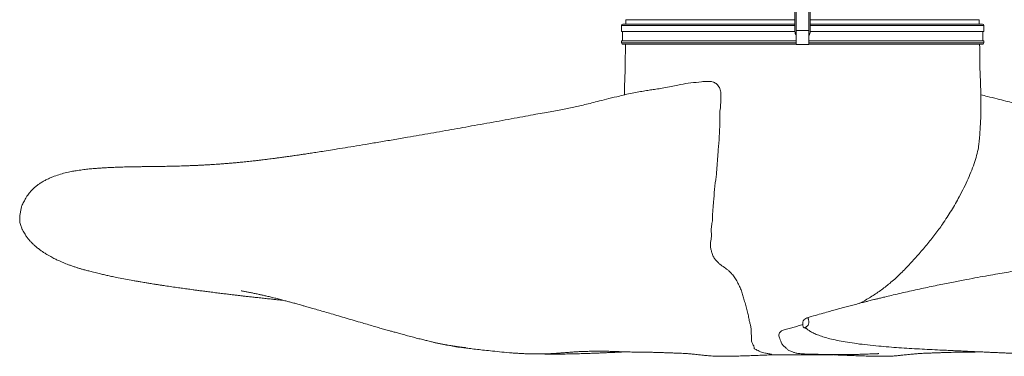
# Model space of a CAD drawing. Header units: millimetres. Extents: x 41 to 1277, y 11 to 1435.
# Tile 1 of 6: x 41 to 818, y 11 to 277. Entities that reach past the tile are written whole.
import ezdxf

# ---------------------------------------------------------------- set-up
doc = ezdxf.new("R2010")
doc.units = ezdxf.units.MM

msp = doc.modelspace()

# ---------------------------------------------------------------- linework, layer by layer
at = {"color": 7, "linetype": 'Continuous', "lineweight": 15}
for p, q in [((652.59, 320.6), (652.59, 267.68)), ((664.59, 267.68), (664.59, 320.6)), ((653.59, 287.68), (653.59, 268.25)), ((663.59, 287.68), (663.59, 268.25)), ((515.59, 272.38), (515.59, 267.68)), ((652.59, 272.38), (515.59, 272.38)), ((652.59, 273.38), (516.59, 273.38)), ((519.09, 276.88), (519.09, 273.38)), ((652.59, 276.88), (519.09, 276.88)), ((798.09, 276.88), (664.59, 276.88)), ((800.59, 273.38), (664.59, 273.38)), ((801.59, 272.38), (664.59, 272.38)), ((798.09, 273.38), (798.09, 276.88)), ((801.59, 267.68), (801.59, 272.38)), ((652.59, 267.68), (515.59, 267.68)), ((516.39, 267.68), (516.39, 260.18)), ((663.59, 268.25), (653.59, 268.25)), ((653.59, 268.25), (653.59, 257.24)), ((663.59, 268.25), (663.59, 257.24)), ((801.59, 267.68), (664.59, 267.68)), ((800.79, 260.18), (800.79, 267.68)), ((515.59, 260.18), (515.59, 258.68)), ((653.59, 260.18), (515.59, 260.18)), ((653.59, 258.68), (515.59, 258.68)), ((653.59, 257.52), (516.15, 257.52)), ((663.59, 257.24), (653.59, 257.24)), ((801.59, 260.18), (663.59, 260.18)), ((801.59, 258.68), (663.59, 258.68)), ((801.03, 257.52), (663.59, 257.52)), ((801.59, 258.68), (801.59, 260.18)), ((659.67, 40.06), (661.92, 41.65)), ((662.58, 35.4), (660.32, 33.8)), ((672.09, 12.52), (645.1, 12.52))]:
    msp.add_line(p, q, dxfattribs=at)
for centre, radius, start, end in [((516.59, 272.38), 1, 90, 180), ((800.59, 272.38), 1, 0, 90), ((658.59, 267.68), 6, 180, 213.55731), ((658.59, 267.68), 6, 326.44269, 0), ((499.66, 250.3), 18, 23.64618, 27.74466), ((817.52, 250.3), 18, 152.25534, 156.35382)]:
    msp.add_arc(centre, radius, start, end, dxfattribs=at)
for points, knots in [([(518.89, 257.52), (518.81, 256.24), (518.67, 253.7), (518.69, 249.82), (518.59, 245.94), (518.57, 242.06), (518.57, 238.38), (518.53, 235.07), (518.26, 232.12), (518.22, 229.37), (518.07, 225.71), (517.98, 221.78), (517.93, 218.76), (517.92, 217.57)], [0, 0, 0, 0, 0.095704, 0.191542, 0.290534, 0.387354, 0.482653, 0.566922, 0.635612, 0.704655, 0.773253, 0.91054, 1, 1, 1, 1]), ([(797.76, 178.74), (797.82, 179.2), (798.37, 183.37), (798.79, 191.53), (799.59, 203.28), (799.32, 213.14), (799.23, 220.87), (799.08, 226.17), (798.95, 231.28), (798.65, 235.74), (798.6, 239.75), (798.62, 243.31), (798.58, 246.89), (798.49, 250.46), (798.51, 254.01), (798.37, 256.35), (798.3, 257.52)], [0, 0, 0, 0, 0.017601, 0.159992, 0.310768, 0.465382, 0.534842, 0.604812, 0.667063, 0.729346, 0.775017, 0.819405, 0.864943, 0.911027, 0.955421, 1, 1, 1, 1]), ([(560.14, 225.27), (560.91, 225.44), (564.1, 226.17), (570.3, 226.94), (577.3, 227.84), (582.5, 228.29), (585.59, 228.19), (588.02, 227.86), (590.49, 226.54), (592.63, 224.16), (593.8, 221.33), (594.16, 218.77), (594.1, 215.59), (594.01, 211.33), (593.67, 206.89), (593.22, 203.36), (593.29, 200.67), (593.38, 198), (593.17, 192.65), (593, 184.65), (592.12, 175.27), (591.42, 167.1), (591.08, 160.05), (590.24, 152), (588.97, 143.02), (588.5, 134.74), (587.9, 128.42), (587.52, 123.94), (587.57, 119.4), (587, 115.54), (586.47, 112.21), (586.54, 109.22), (586.72, 106.23), (586.4, 103.38), (585.8, 100.72), (585.71, 97.93), (586.44, 95.13), (586.99, 92.82), (587.62, 90.89), (588.59, 89.07), (590.11, 87.06), (591.99, 85.05), (593.97, 83.39), (596.5, 81.71), (599.02, 80.03), (601.25, 77.96), (603.14, 75.85), (605.31, 73.27), (607.22, 69.9), (608.84, 66.39), (610.48, 62.84), (611.51, 59.21), (612.62, 55.36), (613.83, 51.37), (614.85, 47.21), (615.9, 43.18), (616.41, 39.74), (617.23, 36.76), (617.89, 34.25), (618.15, 31.52), (618.06, 28.71), (618.42, 25.7), (618.26, 23.56), (618.6, 21.94), (619.29, 20.72), (620.16, 19.53), (620.33, 18.52), (620.23, 17.76), (621.03, 16.95), (622.82, 16.18), (624.27, 15.48), (625.42, 14.83), (627.11, 14.28), (628.83, 13.86), (630.6, 13.6), (631.73, 13.39), (632.42, 13.2), (633.03, 13.04), (633.53, 12.94), (633.96, 12.88), (633.9, 12.84), (634.2, 12.77), (634.25, 12.66), (633.44, 12.59), (633.61, 12.5), (633.91, 12.53), (633.41, 12.5), (633.01, 12.52), (632.85, 12.52)], [0, 0, 0, 0, 0.009892, 0.041075, 0.072261, 0.088391, 0.096625, 0.104834, 0.113603, 0.124271, 0.134805, 0.140953, 0.147271, 0.16312, 0.179005, 0.186974, 0.194928, 0.202912, 0.210908, 0.242725, 0.274521, 0.295981, 0.317448, 0.33888, 0.370588, 0.40236, 0.416661, 0.430957, 0.445336, 0.459633, 0.469285, 0.479007, 0.488735, 0.49836, 0.508057, 0.517585, 0.526401, 0.535272, 0.540175, 0.545218, 0.553732, 0.562495, 0.56974, 0.577078, 0.590321, 0.597227, 0.604147, 0.615544, 0.627292, 0.639584, 0.651891, 0.664577, 0.677308, 0.692716, 0.708175, 0.723982, 0.739843, 0.751124, 0.762402, 0.773612, 0.791066, 0.808523, 0.82602, 0.834842, 0.843689, 0.852426, 0.861332, 0.871445, 0.877656, 0.884431, 0.893524, 0.900305, 0.907235, 0.916389, 0.920919, 0.925558, 0.929765, 0.933948, 0.936809, 0.937759, 0.939476, 0.942828, 0.946185, 0.959584, 0.973148, 0.98338, 0.993566, 1, 1, 1, 1]), ([(560.13, 225.33), (558.4, 224.96), (554.75, 224.19), (549.36, 223.14), (544.24, 222.3), (539.62, 221.59), (535.15, 220.91), (530.41, 220.14), (525.26, 219.18), (519.72, 218), (513.15, 216.48), (505.99, 214.7), (498.72, 212.85), (492.39, 211.24), (486.81, 209.88), (481.65, 208.68), (476.64, 207.59), (471.6, 206.57), (466.28, 205.56), (460.65, 204.55), (454.45, 203.43), (447.51, 202.16), (439.55, 200.7), (430.74, 199.09), (421.37, 197.38), (411.71, 195.63), (399.03, 193.34), (383.41, 190.55), (365.02, 187.3), (348.96, 184.51), (335.35, 182.18), (324.31, 180.31), (313.89, 178.57), (304.28, 176.99), (295.54, 175.56), (287.87, 174.33), (281.29, 173.28), (275.77, 172.42), (271.07, 171.69), (267.08, 171.08), (263.66, 170.56), (260.72, 170.13), (258.61, 169.82), (257.05, 169.6), (255.73, 169.41), (253.95, 169.15), (251.32, 168.78), (248.16, 168.35), (244.78, 167.9), (241.81, 167.51), (239.18, 167.17), (236.66, 166.85), (234.14, 166.54), (231.51, 166.23), (228.79, 165.91), (226.22, 165.61), (223.75, 165.34), (221.43, 165.09), (219.02, 164.83), (216.69, 164.6), (214.14, 164.34), (211.42, 164.09), (208.26, 163.8), (204.98, 163.52), (201.66, 163.25), (198.53, 163.02), (195.63, 162.81), (192.8, 162.63), (189.81, 162.45), (186.71, 162.27), (183.45, 162.1), (180.29, 161.95), (177.26, 161.82), (173.22, 161.66), (168.21, 161.49), (162.42, 161.34), (156.95, 161.22), (151.61, 161.13), (147.14, 161.07), (143.4, 161.02), (140.34, 160.98), (137.17, 160.94), (134.05, 160.9), (131.41, 160.85), (129.33, 160.82), (127.74, 160.79), (126.11, 160.75), (124.22, 160.71), (121.9, 160.64), (119.37, 160.56), (116.95, 160.48), (115, 160.4), (113.5, 160.34), (112.19, 160.28), (110.77, 160.21), (109.12, 160.13), (106.84, 160), (104.15, 159.83), (101.26, 159.61), (98, 159.35), (94.47, 159.01), (90.09, 158.49), (84.79, 157.73), (81.52, 157.15), (76.61, 156.08), (71.66, 154.73), (67.47, 153.27), (63.96, 151.79), (61.26, 150.49), (58.66, 149.07), (56.33, 147.66), (54.33, 146.15), (52.61, 144.77), (51.01, 143.33), (49.52, 141.78), (48.13, 140.14), (46.91, 138.53), (45.63, 136.56), (44.25, 133.94), (42.56, 131.21), (41.68, 128.28), (41.29, 125.56), (40.72, 122.57), (40.48, 119.29), (40.85, 115.82), (41.9, 113.02), (42.84, 110.92), (43.83, 109.17), (44.95, 107.23), (46.33, 105.23), (47.86, 103.29), (49.61, 101.4), (51.48, 99.52), (53.2, 97.98), (54.7, 96.75), (55.88, 95.8), (56.96, 94.98), (57.98, 94.27), (58.96, 93.62), (60, 92.95), (61.36, 92.1), (63.05, 91.08), (64.97, 89.99), (66.77, 89.03), (68.37, 88.22), (69.68, 87.59), (71.14, 86.91), (72.92, 86.12), (75.13, 85.17), (77.11, 84.37), (79.29, 83.53), (81.68, 82.67), (84.13, 81.84), (86.52, 81.07), (88.8, 80.38), (91.29, 79.65), (94.14, 78.87), (97.68, 77.96), (102.48, 76.78), (106.01, 75.95), (109.44, 75.17), (113.1, 74.38), (117.48, 73.47), (122.64, 72.47), (127.21, 71.62), (130.93, 70.96), (133.52, 70.5), (136.08, 70.06), (138.34, 69.68), (140.17, 69.38), (141.81, 69.11), (143.46, 68.84), (145.39, 68.53), (147.63, 68.17), (150.12, 67.78), (152.73, 67.38), (156.28, 66.84), (160.63, 66.19), (165.64, 65.46), (169.61, 64.9), (172.62, 64.48), (174.96, 64.16), (177.51, 63.82), (180.46, 63.42), (183.84, 62.97), (187.67, 62.47), (191.88, 61.94), (196.23, 61.39), (200.49, 60.86), (204.44, 60.38), (208.05, 59.95), (211.33, 59.57), (214.29, 59.22), (217.18, 58.89), (220.25, 58.54), (223.74, 58.14), (227.66, 57.71), (231.82, 57.25), (235.44, 56.86), (238.28, 56.56), (240.31, 56.34), (242.06, 56.16), (243.67, 55.99), (245.47, 55.8), (247.31, 55.61), (248.63, 55.48), (249.15, 55.42)], [0, 0, 0, 0, 0.003886, 0.008206, 0.012036, 0.015247, 0.018458, 0.021923, 0.025758, 0.02993, 0.034332, 0.040537, 0.046095, 0.050765, 0.054872, 0.058704, 0.062421, 0.066167, 0.070105, 0.074522, 0.079056, 0.084408, 0.090649, 0.097706, 0.105198, 0.11294, 0.120886, 0.135852, 0.151148, 0.166577, 0.176372, 0.185991, 0.195156, 0.203691, 0.211539, 0.218678, 0.224614, 0.229753, 0.234181, 0.237974, 0.241275, 0.244172, 0.2467, 0.247616, 0.248917, 0.250767, 0.253161, 0.257179, 0.260838, 0.264056, 0.26688, 0.269495, 0.272514, 0.275454, 0.278726, 0.282429, 0.285179, 0.28827, 0.291544, 0.29483, 0.297817, 0.302182, 0.306494, 0.311492, 0.316545, 0.321435, 0.325919, 0.330373, 0.335328, 0.340691, 0.345809, 0.350771, 0.355647, 0.36044, 0.37062, 0.380903, 0.391015, 0.400501, 0.409749, 0.414942, 0.420311, 0.425907, 0.431658, 0.436883, 0.439928, 0.442685, 0.445237, 0.448414, 0.452432, 0.45728, 0.461775, 0.465391, 0.468031, 0.470282, 0.473031, 0.476284, 0.480021, 0.486735, 0.492734, 0.498169, 0.507434, 0.516966, 0.526615, 0.536147, 0.546584, 0.556273, 0.565077, 0.569732, 0.574531, 0.579454, 0.583799, 0.587247, 0.590368, 0.593442, 0.596974, 0.600442, 0.603842, 0.607506, 0.611733, 0.616514, 0.619717, 0.623136, 0.626722, 0.630508, 0.634382, 0.638969, 0.643373, 0.647846, 0.652461, 0.659671, 0.667144, 0.674168, 0.680526, 0.686228, 0.689144, 0.691909, 0.694627, 0.697307, 0.699951, 0.702875, 0.706416, 0.711324, 0.716626, 0.72143, 0.725716, 0.729507, 0.733066, 0.737086, 0.741115, 0.745734, 0.75074, 0.756861, 0.7629, 0.768674, 0.774131, 0.779711, 0.785846, 0.791945, 0.798254, 0.804368, 0.810451, 0.816921, 0.824223, 0.834487, 0.844383, 0.848323, 0.852315, 0.856295, 0.859662, 0.862024, 0.863918, 0.866177, 0.868941, 0.872211, 0.875978, 0.879846, 0.883588, 0.891236, 0.898264, 0.904399, 0.907565, 0.910549, 0.91397, 0.917892, 0.922405, 0.927429, 0.932958, 0.938753, 0.944114, 0.948997, 0.953407, 0.957329, 0.960794, 0.963937, 0.967459, 0.971461, 0.975934, 0.980863, 0.985516, 0.988087, 0.990345, 0.992291, 0.993929, 0.995688, 0.998281, 1, 1, 1, 1]), ([(1057.83, 54.4), (1058.67, 54.49), (1060.95, 54.71), (1064.39, 55.05), (1067.91, 55.41), (1070.61, 55.69), (1072.56, 55.89), (1074.08, 56.05), (1075.54, 56.2), (1077.2, 56.38), (1079.1, 56.58), (1081.94, 56.88), (1085.71, 57.29), (1090.14, 57.77), (1094.27, 58.24), (1097.89, 58.65), (1101.12, 59.02), (1104.25, 59.38), (1107.47, 59.75), (1110.94, 60.17), (1114.65, 60.61), (1118.67, 61.11), (1122.92, 61.64), (1127.16, 62.17), (1131.38, 62.72), (1135.36, 63.24), (1139.02, 63.73), (1142.15, 64.15), (1145.01, 64.55), (1148.27, 65), (1152.25, 65.56), (1156.93, 66.25), (1161.08, 66.86), (1164.57, 67.4), (1167.27, 67.81), (1169.82, 68.22), (1172.1, 68.58), (1174.04, 68.89), (1175.73, 69.17), (1177.39, 69.44), (1179.12, 69.73), (1181.15, 70.07), (1183.35, 70.45), (1185.57, 70.84), (1187.7, 71.21), (1190.25, 71.67), (1193.15, 72.21), (1196.56, 72.86), (1199.97, 73.53), (1203.26, 74.21), (1206.34, 74.86), (1209.29, 75.52), (1212.05, 76.15), (1215.21, 76.9), (1219.28, 77.91), (1222.57, 78.75), (1225.24, 79.47), (1227.79, 80.2), (1230.12, 80.9), (1232.68, 81.71), (1235.3, 82.6), (1237.79, 83.5), (1240, 84.34), (1241.91, 85.12), (1244.03, 86.01), (1245.89, 86.84), (1247.47, 87.58), (1248.97, 88.3), (1250.84, 89.25), (1252.97, 90.41), (1255.14, 91.67), (1257, 92.83), (1258.46, 93.77), (1259.87, 94.71), (1261.36, 95.83), (1263.26, 97.38), (1265.23, 99.08), (1267.24, 101.04), (1269.12, 103.06), (1270.75, 105.08), (1272.19, 107.16), (1273.35, 109.16), (1274.34, 110.91), (1275.28, 113), (1276.32, 115.8), (1276.71, 119.26), (1276.47, 122.54), (1275.9, 125.52), (1275.51, 128.25), (1274.64, 131.19), (1272.94, 133.93), (1271.57, 136.54), (1270.28, 138.51), (1269.06, 140.13), (1267.67, 141.77), (1266.21, 143.29), (1264.68, 144.68), (1263.1, 145.96), (1261.26, 147.38), (1259.13, 148.71), (1256.73, 150.08), (1254.17, 151.35), (1251.58, 152.5), (1248.96, 153.52), (1246.47, 154.39), (1244.05, 155.12), (1241.42, 155.84), (1238.2, 156.6), (1235.18, 157.24), (1232.58, 157.69), (1228.79, 158.25), (1224.95, 158.75), (1221.81, 159.09), (1218.9, 159.37), (1216.15, 159.6), (1213.53, 159.79), (1210.65, 159.98), (1207.76, 160.14), (1205.17, 160.27), (1202.59, 160.39), (1199.44, 160.51), (1196.25, 160.62), (1193.58, 160.69), (1191.86, 160.73), (1190.39, 160.77), (1189.06, 160.79), (1187.7, 160.82), (1185.91, 160.85), (1183.64, 160.89), (1180.92, 160.93), (1177.24, 160.98), (1172.75, 161.03), (1167.5, 161.11), (1162.26, 161.19), (1156.89, 161.29), (1151.3, 161.43), (1146.27, 161.58), (1142.02, 161.74), (1138.58, 161.88), (1134.98, 162.04), (1131.18, 162.23), (1127.61, 162.43), (1124.25, 162.64), (1121.1, 162.84), (1117.92, 163.07), (1114.44, 163.34), (1111.41, 163.59), (1109.01, 163.79), (1107.4, 163.94), (1105.9, 164.07), (1104.38, 164.22), (1102.36, 164.41), (1099.71, 164.67), (1096.56, 165), (1093.45, 165.33), (1090.62, 165.65), (1088.08, 165.94), (1085.65, 166.23), (1083.15, 166.53), (1080.46, 166.86), (1077.52, 167.23), (1074.59, 167.61), (1071.66, 168), (1068.77, 168.38), (1065.8, 168.79), (1063.11, 169.17), (1061.06, 169.46), (1059.04, 169.75), (1056.64, 170.1), (1053.48, 170.57), (1049.8, 171.12), (1045.51, 171.78), (1040.41, 172.57), (1034.35, 173.53), (1027.28, 174.65), (1019.4, 175.93), (1010.8, 177.33), (1001.57, 178.86), (991.65, 180.52), (981.2, 182.29), (968.28, 184.5), (953.01, 187.15), (935.45, 190.25), (917.98, 193.37), (903.42, 196), (891.87, 198.1), (883.42, 199.64), (875.52, 201.08), (868.4, 202.39), (862.15, 203.53), (856.34, 204.59), (850.84, 205.57), (845.45, 206.59), (840.35, 207.63), (835.31, 208.73), (830.13, 209.94), (824.67, 211.27), (818.65, 212.81), (811.88, 214.53), (805.32, 216.18), (801.01, 217.16), (799.27, 217.56)], [0, 0, 0, 0, 0.0027638, 0.0075122, 0.0114317, 0.014506, 0.0165711, 0.0180407, 0.019657, 0.0215381, 0.0236862, 0.0261036, 0.0312423, 0.0366013, 0.0414141, 0.0456688, 0.0493556, 0.0528767, 0.056923, 0.0611085, 0.0657546, 0.0708663, 0.0764486, 0.082231, 0.0875521, 0.0932801, 0.0982818, 0.1025496, 0.1062178, 0.1102065, 0.1161721, 0.1228914, 0.13014, 0.1341009, 0.1382006, 0.1421449, 0.1455344, 0.148367, 0.1506432, 0.1526868, 0.1551095, 0.1580989, 0.1615564, 0.1650283, 0.1684581, 0.1718458, 0.1778205, 0.1839267, 0.1902131, 0.1965211, 0.2022523, 0.2074634, 0.2126515, 0.217886, 0.2232544, 0.2289169, 0.2347308, 0.2401, 0.2460634, 0.2523471, 0.2589623, 0.2656971, 0.270623, 0.2752123, 0.2792306, 0.2831744, 0.2872799, 0.2916832, 0.2967495, 0.3025128, 0.3089017, 0.3142008, 0.3182955, 0.3220548, 0.3259005, 0.3298731, 0.3358658, 0.342604, 0.3500987, 0.3581775, 0.3660017, 0.3707092, 0.3752735, 0.3797683, 0.3844487, 0.3884031, 0.39227, 0.3959339, 0.3994254, 0.4026981, 0.4075818, 0.4118993, 0.4156414, 0.4191087, 0.422646, 0.426249, 0.4291987, 0.432191, 0.4353979, 0.4393941, 0.4440956, 0.4487584, 0.4532718, 0.45807, 0.4627006, 0.467342, 0.4726043, 0.4783176, 0.4862661, 0.4937259, 0.5012911, 0.5088551, 0.5162907, 0.5235434, 0.5286319, 0.5341818, 0.5403472, 0.5467489, 0.5518529, 0.5558713, 0.5619962, 0.5695015, 0.5731463, 0.5761839, 0.5786071, 0.5808381, 0.5832742, 0.5859205, 0.5905145, 0.5956027, 0.6006601, 0.6103844, 0.6197526, 0.6291916, 0.639184, 0.6496068, 0.6599208, 0.6655093, 0.6712126, 0.6770576, 0.6830714, 0.6893482, 0.6951894, 0.700008, 0.7050858, 0.7105609, 0.7162661, 0.7188748, 0.7212663, 0.7234362, 0.725464, 0.727943, 0.7321897, 0.7367161, 0.7409861, 0.744689, 0.7478515, 0.7507175, 0.7537482, 0.7567938, 0.7600999, 0.7637808, 0.7666286, 0.7698111, 0.7732863, 0.7762592, 0.7784343, 0.779809, 0.7825812, 0.7858095, 0.7893887, 0.7935432, 0.7984401, 0.8041651, 0.8108326, 0.8183223, 0.826045, 0.8343831, 0.8432768, 0.8525563, 0.8619807, 0.8770084, 0.8919221, 0.9065471, 0.9206893, 0.9278326, 0.9347264, 0.9411444, 0.9468153, 0.9517278, 0.9559445, 0.9605079, 0.9645733, 0.9684452, 0.9722907, 0.9761912, 0.9803892, 0.9848673, 0.9901172, 0.9960061, 1, 1, 1, 1]), ([(703.3, 53.08), (703.65, 53.25), (706.75, 54.74), (712.39, 58.05), (720.09, 63.14), (727.79, 69.03), (735.32, 75.85), (742.7, 83.45), (749.79, 91.29), (756.67, 99.23), (763.21, 107.39), (769.74, 116.48), (776.16, 126.4), (781.76, 136), (786.04, 144.39), (789.33, 151.46), (792.26, 158.37), (794.68, 165.07), (796.45, 171.43), (797.54, 175.98), (797.67, 178.28), (797.7, 178.75)], [0, 0, 0, 0, 0.006191, 0.055049, 0.10503, 0.155006, 0.212337, 0.26975, 0.327106, 0.386192, 0.445313, 0.50432, 0.581494, 0.658655, 0.71171, 0.764828, 0.817885, 0.873109, 0.928337, 0.985456, 1, 1, 1, 1]), ([(1169.71, 140), (1169.71, 140), (1169.73, 140.01), (1169.67, 139.99), (1169.17, 139.87), (1168.34, 139.66), (1167.25, 139.4), (1165.8, 139.06), (1163.93, 138.62), (1161.52, 138.08), (1159.44, 137.63), (1157.73, 137.26), (1156.71, 137.04), (1156.29, 136.95), (1156.12, 136.91), (1155.24, 136.73), (1153.88, 136.46), (1152.49, 136.17), (1151.27, 135.93), (1149.89, 135.66), (1148.2, 135.33), (1145.97, 134.89), (1143.29, 134.38), (1140.29, 133.8), (1136.99, 133.18), (1133.41, 132.51), (1129.49, 131.79), (1125.41, 131.04), (1121.34, 130.29), (1117.36, 129.57), (1113.49, 128.88), (1109.74, 128.2), (1106.12, 127.56), (1102.72, 126.95), (1099.62, 126.4), (1096.89, 125.92), (1094.51, 125.5), (1092.27, 125.1), (1089.95, 124.69), (1086.92, 124.15), (1083.07, 123.47), (1078.23, 122.62), (1072.9, 121.67), (1066.83, 120.59), (1060, 119.38), (1052.38, 118.02), (1044.13, 116.53), (1035.26, 114.92), (1025.75, 113.18), (1015.77, 111.34), (1005.41, 109.42), (994.92, 107.48), (984.38, 105.53), (973.91, 103.6), (960.94, 101.23), (945.47, 98.44), (927.47, 95.27), (909.8, 92.26), (892.49, 89.41), (876.69, 86.88), (862.47, 84.61), (849.95, 82.6), (838, 80.65), (827.94, 78.97), (819.57, 77.55), (812.48, 76.32), (804.91, 74.99), (796.68, 73.5), (787.54, 71.8), (777.4, 69.86), (766.1, 67.61), (756.11, 65.52), (747.77, 63.72), (741.37, 62.3), (735, 60.85), (728.99, 59.45), (724.09, 58.28), (720.28, 57.36), (717.43, 56.66), (715, 56.06), (712.86, 55.52), (710.62, 54.96), (707.87, 54.26), (704.36, 53.36), (700.35, 52.31), (696.13, 51.2), (692.01, 50.1), (688.05, 49.02), (684.06, 47.93), (679.66, 46.71), (674.53, 45.27), (668.56, 43.58), (664.33, 42.38), (662.09, 41.74)], [0, 0, 0, 0, 0.001088, 0.00933, 0.016896, 0.025622, 0.03483, 0.043574, 0.058024, 0.070992, 0.082529, 0.09263, 0.097786, 0.103265, 0.109144, 0.115671, 0.122888, 0.12936, 0.13428, 0.138252, 0.145462, 0.153939, 0.163523, 0.174185, 0.184606, 0.195867, 0.207951, 0.220131, 0.231779, 0.242896, 0.253485, 0.26355, 0.273095, 0.282081, 0.290062, 0.296933, 0.302709, 0.307969, 0.313552, 0.31946, 0.329387, 0.340182, 0.35202, 0.364866, 0.379826, 0.395863, 0.412899, 0.430848, 0.449703, 0.469514, 0.489134, 0.509069, 0.528471, 0.547388, 0.565845, 0.597706, 0.628251, 0.657567, 0.685719, 0.712703, 0.733076, 0.752254, 0.770198, 0.786887, 0.796734, 0.806635, 0.817327, 0.828791, 0.841, 0.854828, 0.869761, 0.885769, 0.893676, 0.90181, 0.910137, 0.917789, 0.924378, 0.928434, 0.931963, 0.934969, 0.937454, 0.939881, 0.94323, 0.947566, 0.952783, 0.957998, 0.963095, 0.967965, 0.972611, 0.977823, 0.984208, 0.991657, 1, 1, 1, 1]), ([(215.49, 62.99), (215.49, 62.99), (215.49, 62.99), (215.7, 62.95), (216.41, 62.82), (218.07, 62.52), (220.58, 62.04), (223.47, 61.47), (226.44, 60.86), (229.32, 60.24), (232, 59.64), (234.9, 58.98), (238.19, 58.22), (241.87, 57.33), (245.5, 56.39), (248.98, 55.47), (252.11, 54.64), (254.7, 53.94), (256.75, 53.38), (258.47, 52.9), (260.26, 52.39), (262.43, 51.78), (265.11, 51.03), (268.32, 50.16), (272.17, 49.05), (276.37, 47.81), (281.4, 46.39), (286.73, 44.84), (292.33, 43.14), (298.35, 41.4), (304.65, 39.57), (310.56, 37.81), (315.97, 36.24), (320.57, 34.88), (324.78, 33.66), (328.59, 32.58), (332.24, 31.57), (335.61, 30.65), (338.88, 29.76), (342.65, 28.68), (346.95, 27.55), (351.37, 26.36), (355.63, 25.25), (359.35, 24.35), (362.44, 23.64), (364.65, 23.08), (366.51, 22.58), (367.62, 22.3), (368.8, 22.01), (369.99, 21.75), (371.29, 21.47), (372.54, 21.21), (373.8, 20.95), (374.92, 20.74), (375.85, 20.54), (376.77, 20.39), (377.52, 20.27), (378.24, 20.16), (379.4, 19.98), (380.9, 19.76), (382.53, 19.5), (383.76, 19.31), (384.95, 19.12), (386.04, 18.95), (387.14, 18.79), (388.26, 18.64), (389.38, 18.51), (390.47, 18.38), (391.3, 18.29), (391.91, 18.21), (392.19, 18.18), (392.36, 18.16), (392.41, 18.15), (392.44, 18.15), (392.46, 18.15), (392.47, 18.15), (392.49, 18.14), (392.5, 18.14), (392.51, 18.14), (392.54, 18.14), (392.55, 18.14), (392.55, 18.14), (392.55, 18.14)], [0, 0, 0, 0, 0.011154, 0.024888, 0.043141, 0.064646, 0.090085, 0.116829, 0.143077, 0.168824, 0.190087, 0.211369, 0.232849, 0.254597, 0.276406, 0.296746, 0.314209, 0.32873, 0.339221, 0.347323, 0.356067, 0.367246, 0.380881, 0.396983, 0.415569, 0.438204, 0.458595, 0.479106, 0.501923, 0.526311, 0.550699, 0.574899, 0.593554, 0.610927, 0.626747, 0.641351, 0.65496, 0.664569, 0.675656, 0.688422, 0.703524, 0.719816, 0.734083, 0.747478, 0.75797, 0.765616, 0.770059, 0.776809, 0.784178, 0.793582, 0.805063, 0.818397, 0.830193, 0.839388, 0.84571, 0.850227, 0.854651, 0.859156, 0.863745, 0.877957, 0.893102, 0.909162, 0.921492, 0.933735, 0.94589, 0.957957, 0.969935, 0.981825, 0.991864, 0.995778, 0.998002, 0.998304, 0.998512, 0.998588, 0.998653, 0.998684, 0.998716, 0.998788, 0.998877, 0.998986, 0.999456, 1, 1, 1, 1]), ([(660.32, 33.8), (660.18, 33.74), (659.91, 33.62), (659.49, 33.9), (659.13, 34.49), (658.87, 35.37), (658.74, 36.42), (658.74, 37.53), (658.89, 38.57), (659.16, 39.43), (659.44, 39.88), (659.62, 40.03), (659.67, 40.06)], [0, 0, 0, 0, 0.105358, 0.212678, 0.320149, 0.427594, 0.534888, 0.642118, 0.749581, 0.856748, 0.964218, 1, 1, 1, 1]), ([(662.12, 41.69), (662.22, 41.72), (662.48, 41.81), (662.89, 41.4), (663.26, 40.56), (663.49, 39.4), (663.52, 38.1), (663.36, 36.88), (663.03, 35.87), (662.73, 35.55), (662.58, 35.4)], [0, 0, 0, 0, 0.077812, 0.209548, 0.341288, 0.473032, 0.604773, 0.736515, 0.868255, 1, 1, 1, 1]), ([(663.66, 13.04), (663.07, 13.05), (661.19, 13.1), (658.92, 13.29), (656.54, 13.48), (654.84, 13.65), (653.49, 13.89), (652.2, 14.2), (651.13, 14.61), (649.97, 15.1), (648.42, 15.63), (647.18, 16.27), (646.43, 17), (645.66, 17.84), (644.62, 18.73), (643.07, 19.95), (641.95, 21.48), (641.34, 23.35), (640.61, 25.08), (639.95, 26.74), (639.9, 28.34), (640.28, 29.94), (641.35, 30.99), (642.11, 31.44), (642.29, 31.54)], [0, 0, 0, 0, 0.033434, 0.10599, 0.142767, 0.179361, 0.21585, 0.252476, 0.290094, 0.327611, 0.368857, 0.409748, 0.453187, 0.496639, 0.537715, 0.578863, 0.661052, 0.724632, 0.78842, 0.835751, 0.884209, 0.938911, 0.985512, 1, 1, 1, 1]), ([(642.29, 31.54), (642.88, 31.77), (644.06, 32.23), (646.62, 33.01), (649.99, 33.82), (654.06, 34.9), (656.91, 35.88), (658.54, 36.32), (658.77, 36.39)], [0, 0, 0, 0, 0.120292, 0.242755, 0.481347, 0.720273, 0.961629, 1, 1, 1, 1]), ([(659.89, 33.7), (660.36, 33.6), (661.17, 33.43), (661.78, 33.27), (662.01, 33.21), (661.76, 33.34), (661.5, 33.49), (661.12, 33.68), (661.22, 33.48), (662.12, 32.72), (663.47, 31.71), (665.58, 30.41), (668.63, 28.93), (672.3, 27.49), (676.65, 26.12), (681.64, 24.81), (687.43, 23.56), (694.13, 22.36), (701.63, 21.26), (709.9, 20.25), (720.9, 19.14), (734.64, 18.06), (750.86, 17.08), (763.46, 16.46), (772.29, 16.05), (777.49, 15.81), (782.58, 15.58), (787.5, 15.35), (792.07, 15.14), (796.14, 14.95), (799.38, 14.8), (801.89, 14.68), (803.78, 14.6), (805.41, 14.52), (806.78, 14.46), (807.94, 14.41), (809.12, 14.36), (810.6, 14.29), (812.56, 14.21), (815.03, 14.1), (817.92, 13.98), (821.09, 13.85), (824.7, 13.72), (828.65, 13.58), (832.93, 13.44), (837.23, 13.32), (841.56, 13.22), (845.91, 13.14), (850.16, 13.1), (854.14, 13.08), (857.68, 13.09), (860.75, 13.13), (863.37, 13.17), (865.56, 13.21), (867.5, 13.26), (869.4, 13.32), (871.58, 13.39), (874.1, 13.49), (876.96, 13.62), (880.07, 13.78), (883.33, 13.96), (887.79, 14.25), (893.09, 14.65), (898.96, 15.16), (904.22, 15.67), (909.02, 16.19), (913.46, 16.7), (917.6, 17.21), (920.75, 17.61), (923.07, 17.91), (924.71, 18.13), (926.21, 18.33), (927.57, 18.5), (928.74, 18.65), (929.62, 18.76), (930.21, 18.83), (930.51, 18.87), (930.49, 18.89), (930.48, 18.89)], [0, 0, 0, 0, 0.0059945, 0.0104678, 0.0134562, 0.0153357, 0.0172276, 0.0210927, 0.0247203, 0.0313008, 0.0381849, 0.0511885, 0.0643898, 0.0800053, 0.0954947, 0.1115078, 0.1298415, 0.1494133, 0.1702295, 0.1922774, 0.2155225, 0.255327, 0.2950769, 0.3343007, 0.3473073, 0.3601833, 0.3729153, 0.3855035, 0.3974529, 0.4079881, 0.4171359, 0.4228252, 0.4278333, 0.432167, 0.435832, 0.4388328, 0.4415861, 0.4453658, 0.4508055, 0.4575782, 0.4656729, 0.4748013, 0.4841581, 0.4963561, 0.508857, 0.5216713, 0.5348114, 0.548292, 0.5621154, 0.5752226, 0.5869701, 0.5973469, 0.6063411, 0.613941, 0.6202016, 0.6267462, 0.6342819, 0.6437248, 0.6543853, 0.666273, 0.6793686, 0.6927329, 0.7201308, 0.7466533, 0.772259, 0.7969296, 0.822043, 0.8484779, 0.8762154, 0.890566, 0.9052334, 0.9202141, 0.9355051, 0.9509568, 0.9655425, 0.9790686, 0.9935161, 1, 1, 1, 1]), ([(381.52, 19.66), (381.53, 19.66), (381.56, 19.65), (381.64, 19.63), (381.85, 19.58), (382.13, 19.51), (382.72, 19.36), (383.42, 19.21), (384.18, 19.06), (384.85, 18.94), (385.49, 18.84), (386.09, 18.75), (386.78, 18.65), (387.54, 18.54), (389.18, 18.32), (391.97, 17.95), (396.46, 17.39), (401.56, 16.79), (407.36, 16.14), (413.78, 15.45), (421.1, 14.7), (427.58, 14.11), (432.83, 13.73), (436.55, 13.5), (440.43, 13.32), (444.46, 13.2), (448.56, 13.15), (452.57, 13.17), (456.32, 13.26), (459.76, 13.41), (462.84, 13.58), (465.14, 13.74), (466.78, 13.87), (467.89, 13.95), (468.99, 14.05), (470.16, 14.15), (471.46, 14.26), (473.01, 14.38), (474.7, 14.52), (476.41, 14.64), (477.93, 14.75), (479.28, 14.83), (480.69, 14.91), (482.34, 15), (484.32, 15.08), (486.59, 15.17), (488.97, 15.24), (491.19, 15.29), (493.08, 15.32), (494.87, 15.34), (496.72, 15.35), (499.14, 15.35), (502.14, 15.32), (505.84, 15.26), (510.24, 15.14), (515.1, 15), (520.05, 14.74), (524.87, 14.71), (529.4, 14.67), (533.43, 14.65), (537.25, 14.57), (540.62, 14.47), (543.6, 14.38), (546.23, 14.3), (549.13, 14.21), (552.42, 14.1), (556.14, 13.96), (559.79, 13.83), (562.96, 13.68), (565.49, 13.56), (567.68, 13.44), (569.34, 13.34), (570.64, 13.18), (572.27, 13.06), (574.25, 12.84), (576.23, 12.6), (578.05, 12.42), (579.66, 12.25), (581.08, 12.1), (582.5, 11.95), (584.3, 11.76), (586.55, 11.57), (589.81, 11.4), (594.25, 11.31), (599.69, 11.39), (605.35, 11.49), (610.97, 11.63), (616.5, 11.8), (621.99, 11.99), (627.59, 12.21), (631.55, 12.41), (633.58, 12.51), (633.74, 12.52)], [0, 0, 0, 0, 0.000018, 0.000164, 0.00052, 0.001554, 0.003038, 0.008552, 0.016354, 0.026483, 0.036841, 0.048816, 0.061244, 0.073654, 0.086048, 0.134578, 0.177748, 0.221179, 0.260264, 0.299629, 0.339497, 0.380415, 0.397403, 0.414587, 0.431972, 0.449566, 0.467357, 0.484271, 0.49966, 0.513871, 0.526468, 0.537447, 0.542123, 0.546823, 0.551595, 0.556471, 0.562355, 0.568978, 0.576738, 0.583948, 0.589991, 0.594849, 0.599821, 0.606007, 0.612754, 0.620535, 0.62867, 0.635756, 0.641744, 0.646636, 0.652911, 0.660288, 0.669028, 0.679259, 0.690984, 0.703729, 0.715812, 0.728516, 0.740208, 0.750756, 0.759883, 0.767628, 0.773207, 0.779007, 0.785334, 0.793397, 0.80315, 0.812904, 0.822188, 0.830914, 0.838459, 0.84533, 0.851694, 0.859388, 0.867604, 0.875423, 0.882176, 0.888261, 0.893111, 0.89707, 0.901619, 0.907015, 0.913344, 0.924175, 0.936337, 0.94817, 0.959175, 0.96959, 0.979613, 0.989358, 0.999198, 1, 1, 1, 1]), ([(452.9, 13.19), (453.28, 13.18), (455.18, 13.14), (458.32, 13.1), (462.44, 13.08), (466.57, 13.09), (471.3, 13.14), (476.24, 13.23), (481.26, 13.35), (486.02, 13.49), (490.63, 13.65), (494.88, 13.81), (498.74, 13.96), (502.18, 14.1), (505.16, 14.23), (507.8, 14.34), (510.45, 14.46), (513.26, 14.59), (516.04, 14.72), (517.84, 14.8), (518.62, 14.84)], [0, 0, 0, 0, 0.020734, 0.102237, 0.162802, 0.231611, 0.308626, 0.393911, 0.466813, 0.541757, 0.610302, 0.672021, 0.727828, 0.776491, 0.817949, 0.853331, 0.886689, 0.927802, 0.968564, 1, 1, 1, 1]), ([(632.98, 12.52), (633.46, 12.52), (634.59, 12.52), (635.74, 12.52), (637.26, 12.52), (639.16, 12.52), (641.47, 12.52), (643.36, 12.52), (644.57, 12.52), (644.77, 12.52)], [0, 0, 0, 0, 0.114028, 0.265335, 0.430607, 0.60143, 0.778452, 0.962416, 1, 1, 1, 1]), ([(663.66, 13.04), (664.62, 13.01), (667.02, 12.96), (670.74, 12.92), (674.7, 12.81), (678.11, 12.73), (681.13, 12.7), (683.9, 12.69), (686.79, 12.69), (690.13, 12.7), (693.83, 12.73), (697.71, 12.79), (701.8, 12.86), (706.02, 12.96), (709.89, 13.09), (712.98, 13.21), (715.22, 13.31), (716.87, 13.37), (717.97, 13.41), (718.53, 13.43), (718.79, 13.45), (718.91, 13.46), (718.89, 13.46), (718.88, 13.46)], [0, 0, 0, 0, 0.05612, 0.140602, 0.221167, 0.294936, 0.350469, 0.396015, 0.443786, 0.503113, 0.570745, 0.636484, 0.699493, 0.774051, 0.843684, 0.887324, 0.924565, 0.95302, 0.969333, 0.982427, 0.988336, 0.994181, 1, 1, 1, 1]), ([(672.29, 12.52), (672.56, 12.52), (673.88, 12.52), (676.05, 12.52), (678.73, 12.52), (680.86, 12.52), (682.19, 12.52), (682.94, 12.52), (683.07, 12.52)], [0, 0, 0, 0, 0.0542766, 0.2671977, 0.4950302, 0.7373846, 0.9562536, 1, 1, 1, 1]), ([(683.45, 12.52), (683.58, 12.51), (685.61, 12.41), (689.55, 12.22), (695.16, 11.99), (700.65, 11.8), (706.17, 11.64), (711.78, 11.49), (717.45, 11.4), (722.88, 11.31), (727.37, 11.4), (730.7, 11.57), (733.04, 11.78), (734.88, 11.97), (736.35, 12.13), (737.89, 12.29), (739.71, 12.48), (741.8, 12.68), (744.05, 13.01), (746.07, 13.1), (747.49, 13.31), (749.02, 13.41), (750.83, 13.52), (752.96, 13.62), (755.47, 13.75), (758.49, 13.87), (761.98, 14), (765.55, 14.13), (768.85, 14.24), (771.79, 14.32), (774.51, 14.4), (777.4, 14.5), (780.54, 14.59), (784.13, 14.66), (788.03, 14.67), (792.44, 14.71), (796.02, 14.72), (798.1, 14.82), (798.56, 14.84)], [0, 0, 0, 0, 0.002516, 0.0367647, 0.0706564, 0.105495, 0.1416909, 0.1799214, 0.2210134, 0.2632362, 0.3008317, 0.3239024, 0.3433962, 0.3596685, 0.3744001, 0.39332, 0.4165769, 0.4444419, 0.4763455, 0.5070357, 0.5341988, 0.5553874, 0.5779871, 0.6035385, 0.6317038, 0.6609032, 0.691521, 0.7255608, 0.7528954, 0.7747617, 0.7955176, 0.8159124, 0.8389035, 0.8701316, 0.905914, 0.9452943, 0.987961, 1, 1, 1, 1]), ([(683.45, 12.52), (683.45, 12.52), (683.45, 12.52), (684.48, 12.49), (685.15, 12.61), (685.58, 12.69)], [0, 0, 0, 0, 0.214628, 0.4901871, 1, 1, 1, 1])]:
    msp.add_open_spline(points, degree=3, knots=knots, dxfattribs=at)

doc.saveas('drawing.dxf')
